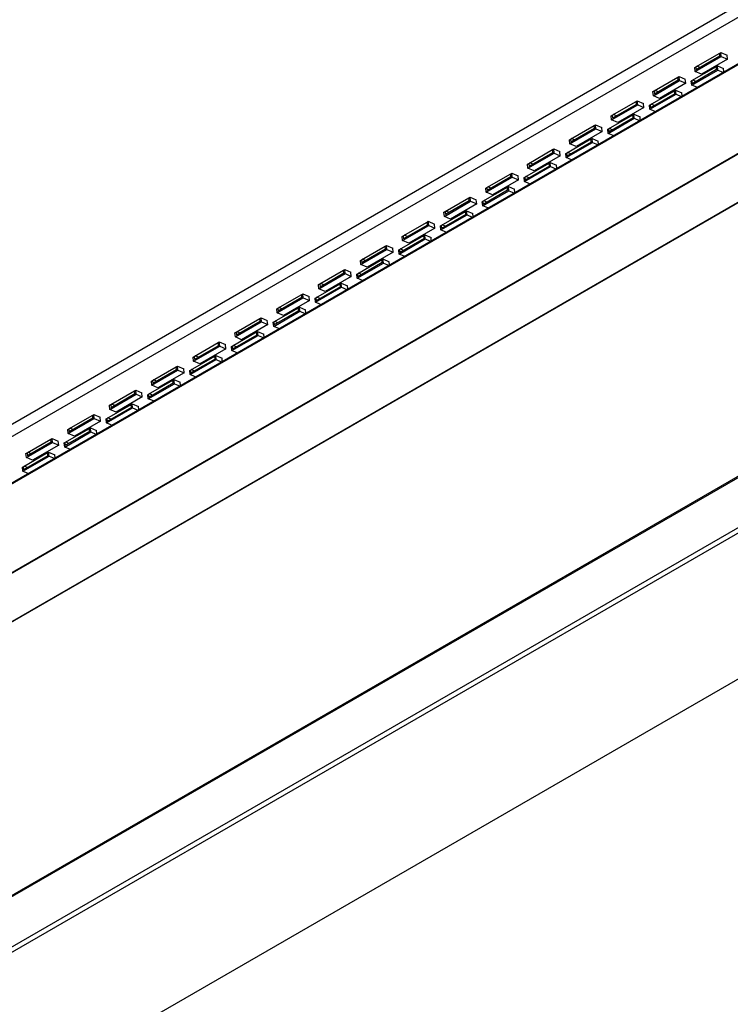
# Model space of a CAD drawing. Header units: inches. Extents: x -11.5 to 22.9, y -20.8 to 15.
# Tile 5 of 11: x 0.3 to 4.3, y -15.3 to -9.7. Entities that reach past the tile are written whole.
import ezdxf

# ---------------------------------------------------------------- set-up
doc = ezdxf.new("R2010")
doc.units = ezdxf.units.IN
doc.header["$MEASUREMENT"] = 0

msp = doc.modelspace()

# ---------------------------------------------------------------- linework, layer by layer
at = {"color": 7, "linetype": 'Continuous', "lineweight": 25}
for p, q in [((16.91068548, -2.36537532), (-11.37358577, -18.69353756)), ((-11.35400255, -18.75109898), (16.9302687, -2.42293674)), ((-9.97823567, -19.00045665), (18.30603558, -2.67229442)), ((-9.976626, -19.00138589), (18.30764524, -2.67322366)), ((-11.47830835, -19.08304207), (16.8059629, -2.75487983)), ((-11.47718927, -19.08897609), (16.80708198, -2.76081385)), ((-10.90477822, -19.25788792), (17.37949303, -2.92972568)), ((-10.89785199, -19.25738623), (17.38641926, -2.929224)), ((-9.06132996, -20.02209421), (19.22294129, -3.69393198)), ((19.22726156, -3.68438316), (-9.05700969, -20.01254539)), ((-9.06132996, -20.30554498), (19.22294129, -3.97738274)), ((-9.05008346, -20.32858042), (19.23418779, -4.00041818)), ((-8.47767241, -20.82056032), (19.80659884, -4.49239808)), ((4.07923041, -10.00779398), (4.22654433, -9.92275147)), ((4.08339168, -9.98108965), (4.21738408, -9.90373749)), ((4.21913482, -9.92095336), (4.08514243, -9.99830553)), ((4.2616277, -9.93795043), (4.11431379, -10.02299294)), ((4.21738408, -9.90373749), (4.22421, -9.89979697)), ((4.21913482, -9.92095336), (4.21738408, -9.90373749)), ((4.22421, -9.89979697), (4.25929338, -9.91499593)), ((4.22654433, -9.92275147), (4.22421, -9.89979697)), ((4.22654433, -9.92275147), (4.2616277, -9.93795043)), ((4.2616277, -9.93795043), (4.25929338, -9.91499593)), ((4.06105619, -10.05902573), (4.19855166, -9.97965129)), ((4.07689609, -9.98483948), (4.08339168, -9.98108965)), ((4.07923041, -10.00779398), (4.07689609, -9.98483948)), ((4.08339168, -9.98108965), (4.08514243, -9.99830553)), ((4.10685738, -9.98576975), (4.08882042, -9.97795571)), ((4.19855166, -9.97965129), (4.20451861, -9.97620663)), ((4.2003024, -9.99686716), (4.19855166, -9.97965129)), ((4.20451861, -9.97620663), (4.23960199, -9.9914056)), ((4.20685294, -9.99916114), (4.20451861, -9.97620663)), ((4.24131944, -10.00829411), (4.23960199, -9.9914056)), ((3.84768942, -10.11715767), (3.98168182, -10.0398055)), ((3.98168182, -10.0398055), (3.98850774, -10.03586498)), ((3.98343256, -10.05702138), (3.98168182, -10.0398055)), ((3.98850774, -10.03586498), (4.02359112, -10.05106395)), ((3.99084207, -10.05881949), (3.98850774, -10.03586498)), ((4.05953902, -10.08420365), (4.20685294, -9.99916114)), ((4.2003024, -9.99686716), (4.06280693, -10.07624161)), ((4.11431379, -10.02299294), (4.07923041, -10.00779398)), ((4.20685294, -9.99916114), (4.23558101, -10.01160683)), ((3.84352815, -10.143862), (3.99084207, -10.05881949)), ((3.98343256, -10.05702138), (3.84944016, -10.13437355)), ((4.02592544, -10.07401845), (3.87861153, -10.15906096)), ((3.99084207, -10.05881949), (4.02592544, -10.07401845)), ((4.02592544, -10.07401845), (4.02359112, -10.05106395)), ((4.0572047, -10.06124915), (4.06105619, -10.05902573)), ((4.05953902, -10.08420365), (4.0572047, -10.06124915)), ((4.0882671, -10.09664934), (4.05953902, -10.08420365)), ((4.06105619, -10.05902573), (4.06280693, -10.07624161)), ((4.08452188, -10.06370583), (4.06648492, -10.05589179)), ((3.82383676, -10.22027167), (3.97115068, -10.13522916)), ((3.82535393, -10.19509375), (3.96284939, -10.1157193)), ((3.96460014, -10.13293518), (3.82710467, -10.21230963)), ((3.84119383, -10.1209075), (3.84768942, -10.11715767)), ((3.84352815, -10.143862), (3.84119383, -10.1209075)), ((3.87861153, -10.15906096), (3.84352815, -10.143862)), ((3.84768942, -10.11715767), (3.84944016, -10.13437355)), ((3.87115512, -10.12183777), (3.85311816, -10.11402373)), ((3.96284939, -10.1157193), (3.96881635, -10.11227465)), ((3.96460014, -10.13293518), (3.96284939, -10.1157193)), ((3.96881635, -10.11227465), (4.00389973, -10.12747362)), ((3.97115068, -10.13522916), (3.96881635, -10.11227465)), ((3.97115068, -10.13522916), (3.99987875, -10.14767485)), ((4.00561718, -10.14436213), (4.00389973, -10.12747362)), ((3.60782589, -10.27993002), (3.75513981, -10.1948875)), ((3.61198716, -10.25322569), (3.74597956, -10.17587352)), ((3.7477303, -10.1930894), (3.6137379, -10.27044157)), ((3.79022318, -10.21008647), (3.64290927, -10.29512898)), ((3.74597956, -10.17587352), (3.75280548, -10.171933)), ((3.7477303, -10.1930894), (3.74597956, -10.17587352)), ((3.75280548, -10.171933), (3.78788886, -10.18713197)), ((3.75513981, -10.1948875), (3.75280548, -10.171933)), ((3.75513981, -10.1948875), (3.79022318, -10.21008647)), ((3.79022318, -10.21008647), (3.78788886, -10.18713197)), ((3.82150244, -10.19731717), (3.82535393, -10.19509375)), ((3.82383676, -10.22027167), (3.82150244, -10.19731717)), ((3.82535393, -10.19509375), (3.82710467, -10.21230963)), ((3.84881962, -10.19977385), (3.83078266, -10.19195981)), ((3.5881345, -10.35633969), (3.73544842, -10.27129717)), ((3.58965167, -10.33116177), (3.72714713, -10.25178732)), ((3.72889788, -10.2690032), (3.59140241, -10.34837764)), ((3.60549157, -10.25697551), (3.61198716, -10.25322569)), ((3.60782589, -10.27993002), (3.60549157, -10.25697551)), ((3.61198716, -10.25322569), (3.6137379, -10.27044157)), ((3.63545286, -10.25790579), (3.6174159, -10.25009174)), ((3.72714713, -10.25178732), (3.73311409, -10.24834267)), ((3.72889788, -10.2690032), (3.72714713, -10.25178732)), ((3.73311409, -10.24834267), (3.76819747, -10.26354164)), ((3.73544842, -10.27129717), (3.73311409, -10.24834267)), ((3.73544842, -10.27129717), (3.76417649, -10.28374287)), ((3.76991492, -10.28043015), (3.76819747, -10.26354164)), ((3.85256484, -10.23271736), (3.82383676, -10.22027167)), ((3.3762849, -10.38929371), (3.5102773, -10.31194154)), ((3.5102773, -10.31194154), (3.51710322, -10.30800102)), ((3.51202804, -10.32915742), (3.5102773, -10.31194154)), ((3.51710322, -10.30800102), (3.5521866, -10.32319999)), ((3.51943755, -10.33095552), (3.51710322, -10.30800102)), ((3.55452092, -10.34615449), (3.5521866, -10.32319999)), ((3.64290927, -10.29512898), (3.60782589, -10.27993002)), ((3.37212363, -10.41599803), (3.51943755, -10.33095552)), ((3.51202804, -10.32915742), (3.37803564, -10.40650958)), ((3.55452092, -10.34615449), (3.40720701, -10.431197)), ((3.51943755, -10.33095552), (3.55452092, -10.34615449)), ((3.58580018, -10.33338518), (3.58965167, -10.33116177)), ((3.5881345, -10.35633969), (3.58580018, -10.33338518)), ((3.61686258, -10.36878538), (3.5881345, -10.35633969)), ((3.58965167, -10.33116177), (3.59140241, -10.34837764)), ((3.61311736, -10.33584187), (3.5950804, -10.32802782)), ((3.35243224, -10.4924077), (3.49974616, -10.40736519)), ((3.35394941, -10.46722979), (3.49144487, -10.38785534)), ((3.49319562, -10.40507122), (3.35570015, -10.48444566)), ((3.36978931, -10.39304353), (3.3762849, -10.38929371)), ((3.37212363, -10.41599803), (3.36978931, -10.39304353)), ((3.40720701, -10.431197), (3.37212363, -10.41599803)), ((3.3762849, -10.38929371), (3.37803564, -10.40650958)), ((3.3997506, -10.39397381), (3.38171364, -10.38615976)), ((3.49144487, -10.38785534), (3.49741183, -10.38441069)), ((3.49319562, -10.40507122), (3.49144487, -10.38785534)), ((3.49741183, -10.38441069), (3.53249521, -10.39960966)), ((3.49974616, -10.40736519), (3.49741183, -10.38441069)), ((3.49974616, -10.40736519), (3.52847423, -10.41981089)), ((3.53421266, -10.41649816), (3.53249521, -10.39960966)), ((3.13642137, -10.55206605), (3.28373529, -10.46702354)), ((3.14058264, -10.52536173), (3.27457504, -10.44800956)), ((3.27632578, -10.46522544), (3.14233338, -10.5425776)), ((3.31881866, -10.48222251), (3.17150475, -10.56726502)), ((3.27457504, -10.44800956), (3.28140096, -10.44406904)), ((3.27632578, -10.46522544), (3.27457504, -10.44800956)), ((3.28140096, -10.44406904), (3.31648433, -10.45926801)), ((3.28373529, -10.46702354), (3.28140096, -10.44406904)), ((3.28373529, -10.46702354), (3.31881866, -10.48222251)), ((3.31881866, -10.48222251), (3.31648433, -10.45926801)), ((3.35009792, -10.4694532), (3.35394941, -10.46722979)), ((3.35243224, -10.4924077), (3.35009792, -10.4694532)), ((3.38116031, -10.5048534), (3.35243224, -10.4924077)), ((3.35394941, -10.46722979), (3.35570015, -10.48444566)), ((3.3774151, -10.47190989), (3.35937814, -10.46409584)), ((3.11672998, -10.62847572), (3.2640439, -10.54343321)), ((3.11824715, -10.6032978), (3.25574261, -10.52392336)), ((3.25749336, -10.54113924), (3.11999789, -10.62051368)), ((3.13408705, -10.52911155), (3.14058264, -10.52536173)), ((3.13642137, -10.55206605), (3.13408705, -10.52911155)), ((3.14058264, -10.52536173), (3.14233338, -10.5425776)), ((3.16404833, -10.53004183), (3.14601138, -10.52222778)), ((3.25574261, -10.52392336), (3.26170957, -10.52047871)), ((3.25749336, -10.54113924), (3.25574261, -10.52392336)), ((3.26170957, -10.52047871), (3.29679294, -10.53567768)), ((3.2640439, -10.54343321), (3.26170957, -10.52047871)), ((3.2640439, -10.54343321), (3.29277197, -10.55587891)), ((3.2985104, -10.55256618), (3.29679294, -10.53567768)), ((2.90071911, -10.68813407), (3.04803302, -10.60309156)), ((2.90488038, -10.66142974), (3.03887278, -10.58407758)), ((3.04062352, -10.60129346), (2.90663112, -10.67864562)), ((3.03887278, -10.58407758), (3.0456987, -10.58013706)), ((3.04062352, -10.60129346), (3.03887278, -10.58407758)), ((3.0456987, -10.58013706), (3.08078207, -10.59533602)), ((3.04803302, -10.60309156), (3.0456987, -10.58013706)), ((3.04803302, -10.60309156), (3.0831164, -10.61829053)), ((3.0831164, -10.61829053), (3.08078207, -10.59533602)), ((3.11439566, -10.60552122), (3.11824715, -10.6032978)), ((3.11672998, -10.62847572), (3.11439566, -10.60552122)), ((3.11824715, -10.6032978), (3.11999789, -10.62051368)), ((3.14171284, -10.60797791), (3.12367588, -10.60016386)), ((3.17150475, -10.56726502), (3.13642137, -10.55206605)), ((2.88254488, -10.73936582), (3.02004035, -10.65999138)), ((2.92834607, -10.66610985), (2.91030912, -10.6582958)), ((3.0831164, -10.61829053), (2.93580249, -10.70333304)), ((3.02004035, -10.65999138), (3.02600731, -10.65654673)), ((3.0217911, -10.67720726), (3.02004035, -10.65999138)), ((3.02600731, -10.65654673), (3.06109068, -10.67174569)), ((3.02834163, -10.67950123), (3.02600731, -10.65654673)), ((3.14545805, -10.64092142), (3.11672998, -10.62847572)), ((2.80317052, -10.7201456), (2.80999644, -10.71620508)), ((2.80999644, -10.71620508), (2.84507981, -10.73140404)), ((2.81233076, -10.73915958), (2.80999644, -10.71620508)), ((2.88102772, -10.76454374), (3.02834163, -10.67950123)), ((3.0217911, -10.67720726), (2.88429563, -10.7565817)), ((2.89838479, -10.66517957), (2.90488038, -10.66142974)), ((2.90071911, -10.68813407), (2.89838479, -10.66517957)), ((2.93580249, -10.70333304), (2.90071911, -10.68813407)), ((2.90488038, -10.66142974), (2.90663112, -10.67864562)), ((3.02834163, -10.67950123), (3.05706971, -10.69194693)), ((3.06280814, -10.6886342), (3.06109068, -10.67174569)), ((2.66501685, -10.82420209), (2.81233076, -10.73915958)), ((2.66917812, -10.79749776), (2.80317052, -10.7201456)), ((2.80492126, -10.73736147), (2.67092886, -10.81471364)), ((2.84741414, -10.75435855), (2.70010023, -10.83940106)), ((2.80492126, -10.73736147), (2.80317052, -10.7201456)), ((2.81233076, -10.73915958), (2.84741414, -10.75435855)), ((2.84741414, -10.75435855), (2.84507981, -10.73140404)), ((2.8786934, -10.74158924), (2.88254488, -10.73936582)), ((2.88102772, -10.76454374), (2.8786934, -10.74158924)), ((2.90975579, -10.77698944), (2.88102772, -10.76454374)), ((2.88254488, -10.73936582), (2.88429563, -10.7565817)), ((2.90601058, -10.74404593), (2.88797362, -10.73623188)), ((2.64532546, -10.90061176), (2.79263937, -10.81556925)), ((2.64684262, -10.87543384), (2.78433809, -10.7960594)), ((2.78608884, -10.81327527), (2.64859337, -10.89264972)), ((2.66268253, -10.80124759), (2.66917812, -10.79749776)), ((2.66501685, -10.82420209), (2.66268253, -10.80124759)), ((2.70010023, -10.83940106), (2.66501685, -10.82420209)), ((2.66917812, -10.79749776), (2.67092886, -10.81471364)), ((2.69264381, -10.80217787), (2.67460686, -10.79436382)), ((2.78433809, -10.7960594), (2.79030505, -10.79261475)), ((2.78608884, -10.81327527), (2.78433809, -10.7960594)), ((2.79030505, -10.79261475), (2.82538842, -10.80781371)), ((2.79263937, -10.81556925), (2.79030505, -10.79261475)), ((2.79263937, -10.81556925), (2.82136745, -10.82801494)), ((2.82710588, -10.82470222), (2.82538842, -10.80781371)), ((2.42931459, -10.96027011), (2.5766285, -10.8752276)), ((2.43347586, -10.93356578), (2.56746826, -10.85621362)), ((2.569219, -10.87342949), (2.4352266, -10.95078166)), ((2.56746826, -10.85621362), (2.57429418, -10.8522731)), ((2.569219, -10.87342949), (2.56746826, -10.85621362)), ((2.57429418, -10.8522731), (2.60937755, -10.86747206)), ((2.5766285, -10.8752276), (2.57429418, -10.8522731)), ((2.5766285, -10.8752276), (2.61171188, -10.89042656)), ((2.61171188, -10.89042656), (2.60937755, -10.86747206)), ((2.64299114, -10.87765726), (2.64684262, -10.87543384)), ((2.64532546, -10.90061176), (2.64299114, -10.87765726)), ((2.64684262, -10.87543384), (2.64859337, -10.89264972)), ((2.67030832, -10.88011394), (2.65227136, -10.8722999)), ((2.41114036, -11.01150186), (2.54863583, -10.93212742)), ((2.42698027, -10.93731561), (2.43347586, -10.93356578)), ((2.42931459, -10.96027011), (2.42698027, -10.93731561)), ((2.43347586, -10.93356578), (2.4352266, -10.95078166)), ((2.45694155, -10.93824588), (2.4389046, -10.93043184)), ((2.61171188, -10.89042656), (2.46439797, -10.97546908)), ((2.54863583, -10.93212742), (2.55460279, -10.92868277)), ((2.55038658, -10.94934329), (2.54863583, -10.93212742)), ((2.55460279, -10.92868277), (2.58968616, -10.94388173)), ((2.55693711, -10.95163727), (2.55460279, -10.92868277)), ((2.67405353, -10.91305746), (2.64532546, -10.90061176)), ((2.1977736, -11.0696338), (2.331766, -10.99228163)), ((2.331766, -10.99228163), (2.33859192, -10.98834111)), ((2.33351674, -11.00949751), (2.331766, -10.99228163)), ((2.33859192, -10.98834111), (2.37367529, -11.00354008)), ((2.34092624, -11.01129562), (2.33859192, -10.98834111)), ((2.4096232, -11.03667978), (2.55693711, -10.95163727)), ((2.55038658, -10.94934329), (2.41289111, -11.02871774)), ((2.46439797, -10.97546908), (2.42931459, -10.96027011)), ((2.55693711, -10.95163727), (2.58566519, -10.96408296)), ((2.59140362, -10.96077024), (2.58968616, -10.94388173)), ((2.19361233, -11.09633813), (2.34092624, -11.01129562)), ((2.33351674, -11.00949751), (2.19952434, -11.08684968)), ((2.37600962, -11.02649458), (2.2286957, -11.11153709)), ((2.34092624, -11.01129562), (2.37600962, -11.02649458)), ((2.37600962, -11.02649458), (2.37367529, -11.00354008)), ((2.40728888, -11.01372528), (2.41114036, -11.01150186)), ((2.4096232, -11.03667978), (2.40728888, -11.01372528)), ((2.43835127, -11.04912547), (2.4096232, -11.03667978)), ((2.41114036, -11.01150186), (2.41289111, -11.02871774)), ((2.43460606, -11.01618196), (2.4165691, -11.00836792)), ((2.17392094, -11.1727478), (2.32123485, -11.08770529)), ((2.1754381, -11.14756988), (2.31293357, -11.06819544)), ((2.31468432, -11.08541131), (2.17718885, -11.16478576)), ((2.19127801, -11.07338363), (2.1977736, -11.0696338)), ((2.19361233, -11.09633813), (2.19127801, -11.07338363)), ((2.2286957, -11.11153709), (2.19361233, -11.09633813)), ((2.1977736, -11.0696338), (2.19952434, -11.08684968)), ((2.22123929, -11.0743139), (2.20320234, -11.06649986)), ((2.31293357, -11.06819544), (2.31890053, -11.06475078)), ((2.31468432, -11.08541131), (2.31293357, -11.06819544)), ((2.31890053, -11.06475078), (2.3539839, -11.07994975)), ((2.32123485, -11.08770529), (2.31890053, -11.06475078)), ((2.32123485, -11.08770529), (2.34996293, -11.10015098)), ((2.35570136, -11.09683826), (2.3539839, -11.07994975)), ((1.95791007, -11.23240615), (2.10522398, -11.14736363)), ((1.96207134, -11.20570182), (2.09606374, -11.12834965)), ((2.09781448, -11.14556553), (1.96382208, -11.2229177)), ((2.09606374, -11.12834965), (2.10288966, -11.12440913)), ((2.09781448, -11.14556553), (2.09606374, -11.12834965)), ((2.10288966, -11.12440913), (2.13797303, -11.1396081)), ((2.10522398, -11.14736363), (2.10288966, -11.12440913)), ((2.10522398, -11.14736363), (2.14030736, -11.1625626)), ((2.14030736, -11.1625626), (2.13797303, -11.1396081)), ((2.17158662, -11.1497933), (2.1754381, -11.14756988)), ((2.17392094, -11.1727478), (2.17158662, -11.1497933)), ((2.1754381, -11.14756988), (2.17718885, -11.16478576)), ((2.1989038, -11.15224998), (2.18086684, -11.14443594)), ((1.93973584, -11.2836379), (2.07723131, -11.20426345)), ((1.95557575, -11.20945164), (1.96207134, -11.20570182)), ((1.95791007, -11.23240615), (1.95557575, -11.20945164)), ((1.96207134, -11.20570182), (1.96382208, -11.2229177)), ((1.98553703, -11.21038192), (1.96750008, -11.20256788)), ((2.14030736, -11.1625626), (1.99299344, -11.24760511)), ((2.07723131, -11.20426345), (2.08319827, -11.2008188)), ((2.07898205, -11.22147933), (2.07723131, -11.20426345)), ((2.08319827, -11.2008188), (2.11828164, -11.21601777)), ((2.08553259, -11.2237733), (2.08319827, -11.2008188)), ((2.11999909, -11.23290628), (2.11828164, -11.21601777)), ((2.20264901, -11.18519349), (2.17392094, -11.1727478)), ((1.72636908, -11.34176984), (1.86036148, -11.26441767)), ((1.86036148, -11.26441767), (1.8671874, -11.26047715)), ((1.86211222, -11.28163355), (1.86036148, -11.26441767)), ((1.8671874, -11.26047715), (1.90227077, -11.27567612)), ((1.86952172, -11.28343165), (1.8671874, -11.26047715)), ((1.93821868, -11.30881582), (2.08553259, -11.2237733)), ((2.07898205, -11.22147933), (1.94148659, -11.30085377)), ((1.99299344, -11.24760511), (1.95791007, -11.23240615)), ((2.08553259, -11.2237733), (2.11426067, -11.236219)), ((1.72220781, -11.36847417), (1.86952172, -11.28343165)), ((1.86211222, -11.28163355), (1.72811982, -11.35898571)), ((1.9046051, -11.29863062), (1.75729118, -11.38367313)), ((1.86952172, -11.28343165), (1.9046051, -11.29863062)), ((1.9046051, -11.29863062), (1.90227077, -11.27567612)), ((1.93588436, -11.28586131), (1.93973584, -11.2836379)), ((1.93821868, -11.30881582), (1.93588436, -11.28586131)), ((1.96694675, -11.32126151), (1.93821868, -11.30881582)), ((1.93973584, -11.2836379), (1.94148659, -11.30085377)), ((1.96320154, -11.288318), (1.94516458, -11.28050395)), ((1.70251642, -11.44488384), (1.84983033, -11.35984132)), ((1.70403358, -11.41970592), (1.84152905, -11.34033147)), ((1.84327979, -11.35754735), (1.70578433, -11.43692179)), ((1.71987349, -11.34551966), (1.72636908, -11.34176984)), ((1.72220781, -11.36847417), (1.71987349, -11.34551966)), ((1.75729118, -11.38367313), (1.72220781, -11.36847417)), ((1.72636908, -11.34176984), (1.72811982, -11.35898571)), ((1.74983477, -11.34644994), (1.73179782, -11.33863589)), ((1.84152905, -11.34033147), (1.84749601, -11.33688682)), ((1.84327979, -11.35754735), (1.84152905, -11.34033147)), ((1.84749601, -11.33688682), (1.88257938, -11.35208579)), ((1.84983033, -11.35984132), (1.84749601, -11.33688682)), ((1.84983033, -11.35984132), (1.8785584, -11.37228702)), ((1.88429683, -11.36897429), (1.88257938, -11.35208579)), ((1.48650555, -11.50454218), (1.63381946, -11.41949967)), ((1.49066682, -11.47783786), (1.62465922, -11.40048569)), ((1.62640996, -11.41770157), (1.49241756, -11.49505373)), ((1.66890284, -11.43469864), (1.52158892, -11.51974115)), ((1.62465922, -11.40048569), (1.63148514, -11.39654517)), ((1.62640996, -11.41770157), (1.62465922, -11.40048569)), ((1.63148514, -11.39654517), (1.66656851, -11.41174414)), ((1.63381946, -11.41949967), (1.63148514, -11.39654517)), ((1.63381946, -11.41949967), (1.66890284, -11.43469864)), ((1.66890284, -11.43469864), (1.66656851, -11.41174414)), ((1.7001821, -11.42192933), (1.70403358, -11.41970592)), ((1.70251642, -11.44488384), (1.7001821, -11.42192933)), ((1.70403358, -11.41970592), (1.70578433, -11.43692179)), ((1.72749928, -11.42438602), (1.70946232, -11.41657197)), ((1.46833132, -11.55577394), (1.60582679, -11.47639949)), ((1.60757753, -11.49361537), (1.47008207, -11.57298981)), ((1.48417123, -11.48158768), (1.49066682, -11.47783786)), ((1.48650555, -11.50454218), (1.48417123, -11.48158768)), ((1.49066682, -11.47783786), (1.49241756, -11.49505373)), ((1.51413251, -11.48251796), (1.49609556, -11.47470391)), ((1.60582679, -11.47639949), (1.61179375, -11.47295484)), ((1.60757753, -11.49361537), (1.60582679, -11.47639949)), ((1.61179375, -11.47295484), (1.64687712, -11.48815381)), ((1.61412807, -11.49590934), (1.61179375, -11.47295484)), ((1.64859457, -11.50504231), (1.64687712, -11.48815381)), ((1.73124449, -11.45732953), (1.70251642, -11.44488384)), ((1.25496456, -11.61390587), (1.38895696, -11.53655371)), ((1.38895696, -11.53655371), (1.39578288, -11.53261319)), ((1.3907077, -11.55376959), (1.38895696, -11.53655371)), ((1.39578288, -11.53261319), (1.43086625, -11.54781215)), ((1.3981172, -11.55556769), (1.39578288, -11.53261319)), ((1.43320058, -11.57076666), (1.43086625, -11.54781215)), ((1.46681416, -11.58095185), (1.61412807, -11.49590934)), ((1.52158892, -11.51974115), (1.48650555, -11.50454218)), ((1.61412807, -11.49590934), (1.64285614, -11.50835504)), ((1.25080329, -11.6406102), (1.3981172, -11.55556769)), ((1.3907077, -11.55376959), (1.2567153, -11.63112175)), ((1.43320058, -11.57076666), (1.28588666, -11.65580917)), ((1.3981172, -11.55556769), (1.43320058, -11.57076666)), ((1.46447984, -11.55799735), (1.46833132, -11.55577394)), ((1.46681416, -11.58095185), (1.46447984, -11.55799735)), ((1.49554223, -11.59339755), (1.46681416, -11.58095185)), ((1.46833132, -11.55577394), (1.47008207, -11.57298981)), ((1.49179702, -11.56045404), (1.47376006, -11.55263999)), ((1.2311119, -11.71701987), (1.37842581, -11.63197736)), ((1.23262906, -11.69184195), (1.37012453, -11.61246751)), ((1.37187527, -11.62968339), (1.23437981, -11.70905783)), ((1.24846897, -11.6176557), (1.25496456, -11.61390587)), ((1.25080329, -11.6406102), (1.24846897, -11.6176557)), ((1.28588666, -11.65580917), (1.25080329, -11.6406102)), ((1.25496456, -11.61390587), (1.2567153, -11.63112175)), ((1.27843025, -11.61858598), (1.26039329, -11.61077193)), ((1.37012453, -11.61246751), (1.37609149, -11.60902286)), ((1.37187527, -11.62968339), (1.37012453, -11.61246751)), ((1.37609149, -11.60902286), (1.41117486, -11.62422182)), ((1.37842581, -11.63197736), (1.37609149, -11.60902286)), ((1.37842581, -11.63197736), (1.40715388, -11.64442306)), ((1.41289231, -11.64111033), (1.41117486, -11.62422182)), ((1.01510103, -11.77667822), (1.16241494, -11.69163571)), ((1.0192623, -11.74997389), (1.1532547, -11.67262173)), ((1.15500544, -11.6898376), (1.02101304, -11.76718977)), ((1.19749832, -11.70683468), (1.0501844, -11.79187719)), ((1.1532547, -11.67262173), (1.16008062, -11.66868121)), ((1.15500544, -11.6898376), (1.1532547, -11.67262173)), ((1.16008062, -11.66868121), (1.19516399, -11.68388017)), ((1.16241494, -11.69163571), (1.16008062, -11.66868121)), ((1.16241494, -11.69163571), (1.19749832, -11.70683468)), ((1.19749832, -11.70683468), (1.19516399, -11.68388017)), ((1.22877758, -11.69406537), (1.23262906, -11.69184195)), ((1.2311119, -11.71701987), (1.22877758, -11.69406537)), ((1.23262906, -11.69184195), (1.23437981, -11.70905783)), ((1.25609476, -11.69652206), (1.2380578, -11.68870801)), ((0.99540964, -11.85308789), (1.14272355, -11.76804538)), ((0.9969268, -11.82790997), (1.13442227, -11.74853553)), ((1.13617301, -11.76575141), (0.99867755, -11.84512585)), ((1.0127667, -11.75372372), (1.0192623, -11.74997389)), ((1.01510103, -11.77667822), (1.0127667, -11.75372372)), ((1.0192623, -11.74997389), (1.02101304, -11.76718977)), ((1.04272799, -11.754654), (1.02469103, -11.74683995)), ((1.13442227, -11.74853553), (1.14038923, -11.74509088)), ((1.13617301, -11.76575141), (1.13442227, -11.74853553)), ((1.14038923, -11.74509088), (1.1754726, -11.76028984)), ((1.14272355, -11.76804538), (1.14038923, -11.74509088)), ((1.14272355, -11.76804538), (1.17145162, -11.78049107)), ((1.17719005, -11.77717835), (1.1754726, -11.76028984)), ((1.25983997, -11.72946557), (1.2311119, -11.71701987)), ((0.78356004, -11.88604191), (0.91755244, -11.80868975)), ((0.91930318, -11.82590562), (0.78531078, -11.90325779)), ((0.91755244, -11.80868975), (0.92437836, -11.80474923)), ((0.91930318, -11.82590562), (0.91755244, -11.80868975)), ((0.92437836, -11.80474923), (0.95946173, -11.81994819)), ((0.92671268, -11.82770373), (0.92437836, -11.80474923)), ((0.96179606, -11.84290269), (0.95946173, -11.81994819)), ((1.0203925, -11.83259007), (1.00235554, -11.82477603)), ((1.0501844, -11.79187719), (1.01510103, -11.77667822)), ((0.77939877, -11.91274624), (0.92671268, -11.82770373)), ((0.96179606, -11.84290269), (0.81448214, -11.92794521)), ((0.89872001, -11.88460355), (0.90468697, -11.8811589)), ((0.90468697, -11.8811589), (0.93977034, -11.89635786)), ((0.90702129, -11.9041134), (0.90468697, -11.8811589)), ((0.92671268, -11.82770373), (0.96179606, -11.84290269)), ((0.99307531, -11.83013339), (0.9969268, -11.82790997)), ((0.99540964, -11.85308789), (0.99307531, -11.83013339)), ((1.02413771, -11.86553359), (0.99540964, -11.85308789)), ((0.9969268, -11.82790997), (0.99867755, -11.84512585)), ((0.75970738, -11.98915591), (0.90702129, -11.9041134)), ((0.76122454, -11.96397799), (0.89872001, -11.88460355)), ((0.90047075, -11.90181942), (0.76297528, -11.98119387)), ((0.77706444, -11.88979174), (0.78356004, -11.88604191)), ((0.77939877, -11.91274624), (0.77706444, -11.88979174)), ((0.81448214, -11.92794521), (0.77939877, -11.91274624)), ((0.78356004, -11.88604191), (0.78531078, -11.90325779)), ((0.80702573, -11.89072201), (0.78898877, -11.88290797)), ((0.90047075, -11.90181942), (0.89872001, -11.88460355)), ((0.90702129, -11.9041134), (0.93574936, -11.91655909)), ((0.94148779, -11.91324637), (0.93977034, -11.89635786)), ((0.54369651, -12.04881426), (0.69101042, -11.96377175)), ((0.54785778, -12.02210993), (0.68185018, -11.94475777)), ((0.68360092, -11.96197364), (0.54960852, -12.03932581)), ((0.72609379, -11.97897071), (0.57877988, -12.06401322)), ((0.68185018, -11.94475777), (0.6886761, -11.94081724)), ((0.68360092, -11.96197364), (0.68185018, -11.94475777)), ((0.6886761, -11.94081724), (0.72375947, -11.95601621)), ((0.69101042, -11.96377175), (0.6886761, -11.94081724)), ((0.69101042, -11.96377175), (0.72609379, -11.97897071)), ((0.72609379, -11.97897071), (0.72375947, -11.95601621)), ((0.75737305, -11.96620141), (0.76122454, -11.96397799)), ((0.75970738, -11.98915591), (0.75737305, -11.96620141)), ((0.78843545, -12.00160161), (0.75970738, -11.98915591)), ((0.76122454, -11.96397799), (0.76297528, -11.98119387)), ((0.78469024, -11.96865809), (0.76665328, -11.96084405)), ((0.52400512, -12.12522393), (0.67131903, -12.04018142)), ((0.52552228, -12.10004601), (0.66301775, -12.02067157)), ((0.66476849, -12.03788744), (0.52727302, -12.11726189)), ((0.54136218, -12.02585976), (0.54785778, -12.02210993)), ((0.54369651, -12.04881426), (0.54136218, -12.02585976)), ((0.57877988, -12.06401322), (0.54369651, -12.04881426)), ((0.54785778, -12.02210993), (0.54960852, -12.03932581)), ((0.57132347, -12.02679003), (0.55328651, -12.01897599)), ((0.66301775, -12.02067157), (0.66898471, -12.01722691)), ((0.66476849, -12.03788744), (0.66301775, -12.02067157)), ((0.66898471, -12.01722691), (0.70406808, -12.03242588)), ((0.67131903, -12.04018142), (0.66898471, -12.01722691)), ((0.67131903, -12.04018142), (0.7000471, -12.05262711)), ((0.70578553, -12.04931439), (0.70406808, -12.03242588)), ((0.30799425, -12.18488228), (0.45530816, -12.09983977)), ((0.31215552, -12.15817795), (0.44614791, -12.08082578)), ((0.44789866, -12.09804166), (0.31390626, -12.17539383)), ((0.44614791, -12.08082578), (0.45297384, -12.07688526)), ((0.44789866, -12.09804166), (0.44614791, -12.08082578)), ((0.45297384, -12.07688526), (0.48805721, -12.09208423)), ((0.45530816, -12.09983977), (0.45297384, -12.07688526)), ((0.45530816, -12.09983977), (0.49039153, -12.11503873)), ((0.49039153, -12.11503873), (0.48805721, -12.09208423)), ((0.52167079, -12.10226943), (0.52552228, -12.10004601)), ((0.52400512, -12.12522393), (0.52167079, -12.10226943)), ((0.52552228, -12.10004601), (0.52727302, -12.11726189)), ((0.54898798, -12.10472611), (0.53095102, -12.09691207)), ((0.28982002, -12.23611403), (0.42731549, -12.15673958)), ((0.30565992, -12.16192777), (0.31215552, -12.15817795)), ((0.31215552, -12.15817795), (0.31390626, -12.17539383)), ((0.33562121, -12.16285805), (0.31758425, -12.15504401)), ((0.49039153, -12.11503873), (0.34307762, -12.20008124)), ((0.42731549, -12.15673958), (0.43328245, -12.15329493)), ((0.42906623, -12.17395546), (0.42731549, -12.15673958)), ((0.43328245, -12.15329493), (0.46836582, -12.1684939)), ((0.43561677, -12.17624944), (0.43328245, -12.15329493)), ((0.55273319, -12.13766962), (0.52400512, -12.12522393)), ((0.28830286, -12.26129195), (0.43561677, -12.17624944)), ((0.42906623, -12.17395546), (0.29157076, -12.25332991)), ((0.30799425, -12.18488228), (0.30565992, -12.16192777)), ((0.34307762, -12.20008124), (0.30799425, -12.18488228)), ((0.43561677, -12.17624944), (0.46434484, -12.18869513)), ((0.47008327, -12.18538241), (0.46836582, -12.1684939)), ((0.28596853, -12.23833744), (0.28982002, -12.23611403)), ((0.28830286, -12.26129195), (0.28596853, -12.23833744)), ((0.31703093, -12.27373764), (0.28830286, -12.26129195)), ((0.28982002, -12.23611403), (0.29157076, -12.25332991)), ((0.31328571, -12.24079413), (0.29524876, -12.23298009))]:
    msp.add_line(p, q, dxfattribs=at)

doc.saveas('drawing.dxf')
